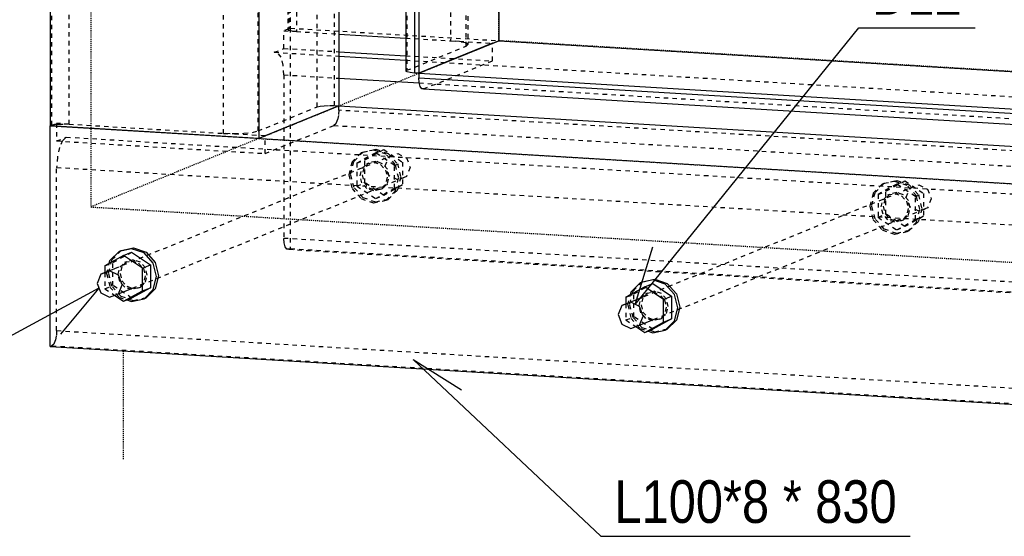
# Model space of a CAD drawing. Header units: millimetres. Extents: x 0 to 4200, y 0 to 2970.
# Tile 3 of 12: x 488 to 929, y 1147 to 1379. Entities that reach past the tile are written whole.
import ezdxf

# ---------------------------------------------------------------- set-up
doc = ezdxf.new("R2010")
doc.units = ezdxf.units.MM
doc.linetypes.add('DXK_LINE_DOT2', pattern=[3.9198, 1.9599, -1.9599])
doc.linetypes.add('DXK_LINE_DOT4', pattern=[0.9408, 0.4704, -0.4704])
doc.styles.add('Arial Narrow', font='ARIALN.TTF', dxfattribs={"height": 0.2})

# ---------------------------------------------------------------- blocks, each defined once
blk = doc.blocks.new('Part-2519214-1371 - 1297')
at = {"color": 8, "linetype": 'DXK_LINE_DOT2'}
for p, q in [((879.66, 1306.23), (874.05, 1304.97)), ((874.95, 1305.34), (880.55, 1306.59)), ((885.26, 1304.3), (879.66, 1306.23)), ((880.55, 1306.59), (886.15, 1304.67)), ((869.35, 1295.41), (870.85, 1301.25)), ((874.05, 1304.97), (869.95, 1300.88)), ((870.85, 1301.25), (874.95, 1305.34)), ((874.05, 1304.97), (874.95, 1305.34)), ((880.55, 1301.16), (877.52, 1300.48)), ((883.59, 1300.12), (880.55, 1301.16)), ((889.36, 1299.72), (885.26, 1304.3)), ((886.15, 1304.67), (890.25, 1300.08)), ((869.95, 1300.88), (868.45, 1295.05)), ((873.59, 1294.74), (874.4, 1297.9)), ((874.4, 1297.9), (876.62, 1300.12)), ((875.3, 1298.26), (874.48, 1295.1)), ((877.52, 1300.48), (875.3, 1298.26)), ((876.62, 1300.12), (879.66, 1300.79)), ((876.62, 1300.12), (877.52, 1300.48)), ((879.66, 1300.79), (882.69, 1299.75)), ((882.69, 1299.75), (884.91, 1297.27)), ((885.81, 1297.63), (883.59, 1300.12)), ((884.91, 1297.27), (885.72, 1294.01)), ((886.62, 1294.37), (885.81, 1297.63)), ((890.86, 1293.7), (889.36, 1299.72)), ((890.25, 1300.08), (891.76, 1294.07)), ((868.45, 1295.05), (869.95, 1289.03)), ((870.85, 1289.4), (869.35, 1295.41)), ((874.4, 1291.48), (873.59, 1294.74)), ((874.48, 1295.1), (875.3, 1291.84)), ((885.72, 1294.01), (884.91, 1290.85)), ((885.81, 1291.21), (886.62, 1294.37)), ((889.36, 1287.87), (890.86, 1293.7)), ((891.76, 1294.07), (890.25, 1288.23)), ((869.95, 1289.03), (874.05, 1284.45)), ((874.95, 1284.81), (870.85, 1289.4)), ((876.62, 1289), (874.4, 1291.48)), ((875.3, 1291.84), (877.52, 1289.36)), ((879.66, 1287.95), (876.62, 1289)), ((877.52, 1289.36), (880.55, 1288.32)), ((882.69, 1288.63), (879.66, 1287.95)), ((880.55, 1288.32), (883.59, 1289)), ((884.91, 1290.85), (882.69, 1288.63)), ((882.69, 1288.63), (883.59, 1289)), ((883.59, 1289), (885.81, 1291.21)), ((885.26, 1283.77), (889.36, 1287.87)), ((890.25, 1288.23), (886.15, 1284.14)), ((874.05, 1284.45), (879.66, 1282.52)), ((880.55, 1282.89), (874.95, 1284.81)), ((879.66, 1282.52), (885.26, 1283.77)), ((886.15, 1284.14), (880.55, 1282.89)), ((885.26, 1283.77), (886.15, 1284.14))]:
    blk.add_line(p, q, dxfattribs=at)
blk = doc.blocks.new('Part-2519214-1372 - 1297')
at = {"color": 8, "linetype": 'DXK_LINE_DOT2'}
for p, q in [((875.73, 1301.84), (884.14, 1306.46)), ((880.55, 1305), (884.14, 1306.46)), ((884.14, 1306.46), (892.54, 1300.83)), ((880.55, 1305), (872.15, 1300.38)), ((872.15, 1300.38), (875.73, 1301.84)), ((875.73, 1291.57), (875.73, 1301.84)), ((888.95, 1299.37), (880.55, 1305)), ((872.15, 1300.38), (872.15, 1290.11)), ((888.95, 1299.37), (892.54, 1300.83)), ((888.95, 1289.1), (888.95, 1299.37)), ((892.54, 1300.83), (892.54, 1290.56)), ((872.15, 1290.11), (875.73, 1291.57)), ((872.15, 1290.11), (880.55, 1284.47)), ((884.14, 1285.94), (875.73, 1291.57)), ((880.55, 1284.47), (888.95, 1289.1)), ((892.54, 1290.56), (884.14, 1285.94)), ((888.95, 1289.1), (892.54, 1290.56)), ((880.55, 1284.47), (884.14, 1285.94))]:
    blk.add_line(p, q, dxfattribs=at)
blk = doc.blocks.new('Part-2519214-1321 - 1297')
at = {"color": 8, "linetype": 'DXK_LINE_DOT2'}
for p, q in [((620.98, 1339.59), (620.98, 2332.22)), ((628.74, 1340.13), (628.74, 2332.76)), ((509.88, 1331.85), (509.88, 2324.48)), ((502.12, 1331.31), (502.12, 2323.94)), ((578.96, 1327.7), (578.96, 2320.33)), ((594.46, 1328.78), (594.46, 2321.41)), ((594.46, 1328.78), (620.98, 1339.59)), ((620.98, 1339.59), (622.23, 1339.9)), ((622.23, 1339.9), (624.14, 1340.11)), ((624.14, 1340.11), (626.43, 1340.19)), ((626.43, 1340.19), (628.74, 1340.13)), ((628.74, 1340.13), (630.6, 1340.02)), ((505.29, 1331.83), (507.57, 1331.91)), ((507.57, 1331.91), (509.88, 1331.85)), ((501.41, 1331.02), (502.12, 1331.31)), ((502.12, 1331.31), (503.37, 1331.62)), ((503.37, 1331.62), (505.29, 1331.83)), ((509.88, 1331.85), (578.96, 1327.7)), ((578.96, 1327.7), (583.58, 1327.58)), ((583.58, 1327.58), (588.14, 1327.74)), ((588.14, 1327.74), (591.97, 1328.16)), ((591.97, 1328.16), (594.46, 1328.78))]:
    blk.add_line(p, q, dxfattribs=at)
at = {"color": 5, "linetype": 'Continuous'}
for p, q in [((501.41, 2286.78), (501.41, 1331.02)), ((594.77, 2281.17), (594.77, 1325.41)), ((630.6, 2279.02), (630.6, 1340.02)), ((630.6, 1340.02), (594.77, 1325.41)), ((594.77, 1325.41), (501.41, 1331.02))]:
    blk.add_line(p, q, dxfattribs=at)
blk = doc.blocks.new('Part-2519214-1322 - 1297')
at = {"color": 5, "linetype": 'Continuous'}
for p, q in [((630.6, 1340.02), (597.63, 1326.58)), ((630.6, 1340.02), (1182.92, 1306.85)), ((501.41, 1331.02), (1276.28, 1284.49)), ((501.41, 1232.25), (501.41, 1331.02)), ((1276.28, 1284.49), (1279.15, 1285.66)), ((1276.28, 1284.49), (1276.28, 1185.72)), ((1277.39, 1285.76), (1279.15, 1285.66)), ((1279.15, 1285.66), (1279.15, 1277.75)), ((1279.15, 1279.77), (1283.45, 1279.51)), ((1279.15, 1277.75), (1283.45, 1279.51)), ((1281.8, 1277.93), (1283.45, 1279.51)), ((1279.47, 1270.57), (1280.41, 1274.8)), ((1280.41, 1274.8), (1281.8, 1277.93)), ((1279.15, 1265.9), (1279.47, 1270.57)), ((1279.15, 1192.81), (1279.15, 1265.9)), ((501.41, 1232.25), (1276.28, 1185.72)), ((1278.98, 1190.48), (1279.15, 1192.81)), ((1277, 1186.01), (1277.82, 1186.8)), ((1277.82, 1186.8), (1278.52, 1188.37)), ((1278.52, 1188.37), (1278.98, 1190.48)), ((1276.28, 1185.72), (1277, 1186.01))]:
    blk.add_line(p, q, dxfattribs=at)
at = {"color": 8, "linetype": 'DXK_LINE_DOT2'}
for p, q in [((630.6, 1338.04), (630.44, 1335.71)), ((630.6, 1338.04), (630.6, 1340.02)), ((1218.76, 1302.72), (630.6, 1338.04)), ((502.12, 1331.31), (504.27, 1332.19)), ((509.88, 1331.85), (504.27, 1332.19)), ((504.27, 1332.19), (504.27, 1324.29)), ((629.28, 1332.03), (628.45, 1331.24)), ((629.97, 1333.59), (629.28, 1332.03)), ((630.44, 1335.71), (629.97, 1333.59)), ((597.63, 1326.58), (578.96, 1327.7)), ((597.63, 1318.68), (628.45, 1331.24)), ((628.45, 1331.24), (1216.61, 1295.92)), ((504.27, 1324.29), (508.57, 1326.04)), ((504.27, 1324.29), (597.63, 1318.68)), ((506.93, 1324.46), (505.53, 1321.33)), ((508.57, 1326.04), (506.93, 1324.46)), ((508.57, 1326.04), (1279.15, 1279.77)), ((597.63, 1318.68), (597.63, 1326.58)), ((505.53, 1321.33), (504.6, 1317.1)), ((504.6, 1317.1), (504.27, 1312.43)), ((504.27, 1239.34), (504.27, 1312.43)), ((504.27, 1312.43), (1279.15, 1265.9)), ((1182.92, 1306.85), (1218.76, 1304.7)), ((1218.59, 1300.39), (1218.76, 1302.72)), ((1218.76, 1304.7), (1218.76, 1302.72)), ((1216.61, 1295.92), (1217.43, 1296.71)), ((1217.43, 1296.71), (1218.13, 1298.28)), ((1218.13, 1298.28), (1218.59, 1300.39)), ((1216.61, 1295.92), (1185.79, 1283.36)), ((1185.79, 1291.26), (1204.46, 1290.14)), ((1185.79, 1283.36), (1185.79, 1291.26)), ((1279.15, 1277.75), (1185.79, 1283.36)), ((1273.54, 1285.99), (1277.39, 1285.76)), ((504.27, 1239.34), (504.11, 1237.01)), ((504.27, 1239.34), (1279.15, 1192.81)), ((503.64, 1234.9), (502.95, 1233.33)), ((504.11, 1237.01), (503.64, 1234.9)), ((502.12, 1232.54), (501.41, 1232.25)), ((502.95, 1233.33), (502.12, 1232.54)), ((502.12, 1232.54), (1277, 1186.01))]:
    blk.add_line(p, q, dxfattribs=at)
blk = doc.blocks.new('Part-2519214-1324 - 1297')
at = {"color": 8, "linetype": 'DXK_LINE_DOT2'}
for p, q in [((607.8, 2366.81), (607.8, 1374.18)), ((608.2, 2367.17), (608.2, 1374.54)), ((608.92, 2367.46), (608.92, 1374.83)), ((611.65, 2365.95), (611.65, 1373.33)), ((680.74, 2361.81), (680.74, 1369.18)), ((688.43, 2360.1), (688.43, 1367.47)), ((687.64, 1366.75), (687.64, 2359.38)), ((661.12, 2348.57), (661.12, 1355.95)), ((607.8, 1374.18), (608.2, 1374.54)), ((608.32, 1373.82), (607.8, 1374.18)), ((608.2, 1374.54), (608.92, 1374.83)), ((609.67, 1373.52), (608.32, 1373.82)), ((608.92, 1374.83), (702.28, 1369.23)), ((611.65, 1373.33), (609.67, 1373.52)), ((611.65, 1373.33), (630.6, 1372.19)), ((660.72, 1370.38), (680.74, 1369.18)), ((684.7, 1368.79), (680.74, 1369.18)), ((687.4, 1368.19), (684.7, 1368.79)), ((688.43, 1367.47), (687.4, 1368.19)), ((687.64, 1366.75), (688.43, 1367.47)), ((661.12, 1355.95), (687.64, 1366.75)), ((660.72, 1355.58), (661.12, 1355.95))]:
    blk.add_line(p, q, dxfattribs=at)
at = {"color": 5, "linetype": 'Continuous'}
for p, q in [((660.72, 2277.21), (660.72, 1355.58)), ((664.57, 2276.98), (664.57, 1354.73)), ((666.44, 2276.87), (666.44, 1354.62)), ((702.28, 2274.72), (702.28, 1369.23)), ((630.6, 1372.19), (660.72, 1370.38)), ((666.44, 1354.62), (702.28, 1369.23)), ((661.24, 1355.23), (660.72, 1355.58)), ((662.59, 1354.93), (661.24, 1355.23)), ((664.57, 1354.73), (662.59, 1354.93)), ((666.44, 1354.62), (664.57, 1354.73))]:
    blk.add_line(p, q, dxfattribs=at)
blk = doc.blocks.new('Part-2519214-1325 - 1297')
at = {"color": 8, "linetype": 'DXK_LINE_DOT2'}
for p, q in [((608.2, 1374.54), (606.05, 1373.66)), ((606.05, 1373.66), (611.65, 1373.33)), ((606.05, 1365.76), (606.05, 1373.66)), ((608.92, 1374.83), (608.92, 1276.06)), ((680.74, 1369.18), (699.41, 1368.06)), ((699.41, 1360.16), (699.41, 1368.06)), ((601.75, 1364.01), (606.05, 1365.76)), ((601.75, 1364.01), (630.6, 1362.28)), ((603.4, 1363.78), (601.75, 1364.01)), ((604.79, 1361.78), (603.4, 1363.78)), ((606.05, 1365.76), (630.6, 1364.29)), ((605.72, 1358.31), (604.79, 1361.78)), ((660.72, 1362.48), (699.41, 1360.16)), ((660.72, 1360.47), (1283.26, 1323.08)), ((668.59, 1347.6), (699.41, 1360.16)), ((606.05, 1353.91), (605.72, 1358.31)), ((606.05, 1353.91), (606.05, 1280.82)), ((606.05, 1353.91), (630.6, 1352.44)), ((666.65, 1350.27), (1277.39, 1313.6)), ((1182.92, 1340.36), (1290.43, 1333.91)), ((1287.56, 1332.74), (1306.24, 1331.62)), ((1287.56, 1332.74), (1287.56, 1329.25)), ((1182.92, 1323.61), (1254.59, 1319.3)), ((1182.92, 1321.63), (1254.59, 1317.33)), ((1254.59, 1317.33), (1254.59, 1319.3)), ((1256.75, 1312.28), (1277.39, 1320.69)), ((1182.92, 1316.71), (1256.75, 1312.28)), ((1254.59, 1317.33), (1254.76, 1315.13)), ((1254.76, 1315.13), (1255.22, 1313.39)), ((1255.22, 1313.39), (1255.92, 1312.39)), ((1255.92, 1312.39), (1256.75, 1312.28)), ((606.05, 1280.82), (1295.24, 1239.43)), ((606.21, 1278.62), (606.05, 1280.82)), ((606.68, 1276.89), (606.21, 1278.62)), ((607.38, 1275.89), (606.68, 1276.89)), ((608.2, 1275.77), (607.38, 1275.89)), ((608.92, 1276.06), (608.2, 1275.77)), ((608.2, 1275.77), (1284.72, 1235.15)), ((608.92, 1276.06), (1383.79, 1229.53))]:
    blk.add_line(p, q, dxfattribs=at)
at = {"color": 5, "linetype": 'Continuous'}
for p, q in [((630.6, 1372.19), (660.72, 1370.38)), ((699.41, 1368.06), (666.44, 1354.62)), ((702.28, 1369.23), (1182.92, 1340.36)), ((630.6, 1364.29), (660.72, 1362.48)), ((630.6, 1362.28), (660.72, 1360.47)), ((666.44, 1354.62), (1182.92, 1323.61)), ((666.44, 1354.62), (666.44, 1352.65)), ((630.6, 1352.44), (666.65, 1350.27)), ((666.44, 1352.65), (1182.92, 1321.63)), ((666.6, 1350.44), (666.44, 1352.65)), ((667.07, 1348.71), (666.6, 1350.44)), ((667.77, 1347.71), (667.07, 1348.71)), ((668.59, 1347.6), (667.77, 1347.71)), ((668.59, 1347.6), (1182.92, 1316.71)), ((1287.56, 1329.25), (1287.56, 1324.84)), ((1306.24, 1331.62), (1380.92, 1327.13)), ((1383.79, 1328.3), (1380.92, 1327.13)), ((1383.79, 1229.53), (1383.79, 1328.3)), ((1277.39, 1320.69), (1287.56, 1324.84)), ((1283.26, 1323.08), (1376.62, 1317.48)), ((1287.56, 1324.84), (1380.92, 1319.23)), ((1380.92, 1327.13), (1380.92, 1319.23)), ((1380.92, 1319.23), (1376.62, 1317.48)), ((1376.62, 1317.48), (1378.27, 1317.25)), ((1378.27, 1317.25), (1379.66, 1315.25)), ((1379.66, 1315.25), (1380.6, 1311.78)), ((1277.39, 1313.6), (1380.92, 1307.38)), ((1380.6, 1311.78), (1380.92, 1307.38)), ((1380.92, 1234.29), (1380.92, 1307.38)), ((1295.24, 1239.43), (1380.92, 1234.29)), ((1284.72, 1235.15), (1383.07, 1229.24)), ((1380.92, 1234.29), (1381.09, 1232.09)), ((1381.09, 1232.09), (1381.55, 1230.36)), ((1381.55, 1230.36), (1382.25, 1229.36)), ((1382.25, 1229.36), (1383.07, 1229.24)), ((1383.07, 1229.24), (1383.79, 1229.53))]:
    blk.add_line(p, q, dxfattribs=at)
blk = doc.blocks.new('Part-2519214-1363 - 1297')
at = {"color": 8, "linetype": 'DXK_LINE_DOT2'}
for p, q in [((653.05, 1317.2), (657.01, 1318.7)), ((657.01, 1318.7), (660.97, 1316.72)), ((530.31, 1267.18), (653.05, 1317.2)), ((651.41, 1313.11), (653.05, 1317.2)), ((660.97, 1316.72), (662.61, 1312.43)), ((653.05, 1308.82), (651.41, 1313.11)), ((662.61, 1312.43), (660.97, 1308.34)), ((538.23, 1258.32), (660.97, 1308.34)), ((657.01, 1306.84), (653.05, 1308.82)), ((660.97, 1308.34), (657.01, 1306.84))]:
    blk.add_line(p, q, dxfattribs=at)
at = {"color": 5, "linetype": 'Continuous'}
for p, q in [((524.04, 1264.62), (530.31, 1267.18)), ((528, 1266.12), (524.04, 1264.62)), ((531.96, 1264.15), (528, 1266.12)), ((524.04, 1264.62), (522.4, 1260.53)), ((533.6, 1259.86), (531.96, 1264.15)), ((522.4, 1260.53), (524.04, 1256.24)), ((531.96, 1255.77), (533.6, 1259.86)), ((531.96, 1255.77), (538.23, 1258.32)), ((524.04, 1256.24), (528, 1254.27)), ((528, 1254.27), (531.96, 1255.77))]:
    blk.add_line(p, q, dxfattribs=at)
blk = doc.blocks.new('Part-2519214-1364 - 1297')
at = {"color": 5, "linetype": 'Continuous'}
for p, q in [((534.27, 1273.01), (525.87, 1268.39)), ((534.27, 1273.01), (537.85, 1274.48)), ((542.67, 1267.38), (534.27, 1273.01)), ((537.85, 1274.48), (546.26, 1268.84)), ((525.87, 1268.39), (525.87, 1265.32)), ((542.67, 1267.38), (546.26, 1268.84)), ((542.67, 1257.11), (542.67, 1267.38)), ((546.26, 1268.84), (546.26, 1258.57)), ((534.27, 1252.49), (542.67, 1257.11)), ((546.26, 1258.57), (537.85, 1253.95)), ((542.67, 1257.11), (546.26, 1258.57)), ((530.31, 1255.14), (534.27, 1252.49)), ((534.27, 1252.49), (537.85, 1253.95))]:
    blk.add_line(p, q, dxfattribs=at)
at = {"color": 8, "linetype": 'DXK_LINE_DOT2'}
for p, q in [((529.45, 1269.85), (537.85, 1274.48)), ((525.87, 1268.39), (529.45, 1269.85)), ((529.45, 1259.58), (529.45, 1269.85)), ((525.87, 1265.32), (525.87, 1258.12)), ((525.87, 1258.12), (529.45, 1259.58)), ((525.87, 1258.12), (530.31, 1255.14)), ((537.85, 1253.95), (529.45, 1259.58))]:
    blk.add_line(p, q, dxfattribs=at)
blk = doc.blocks.new('Part-2519214-1365 - 1297')
at = {"color": 5, "linetype": 'Continuous'}
for p, q in [((532.25, 1274.81), (528.15, 1270.72)), ((537.85, 1276.06), (532.25, 1274.81)), ((532.25, 1274.81), (533.15, 1275.18)), ((533.15, 1275.18), (538.75, 1276.43)), ((543.46, 1274.14), (537.85, 1276.06)), ((538.75, 1276.43), (544.35, 1274.5)), ((527.83, 1269.47), (528.15, 1270.72)), ((547.56, 1269.55), (543.46, 1274.14)), ((544.35, 1274.5), (548.45, 1269.92)), ((549.06, 1263.54), (547.56, 1269.55)), ((548.45, 1269.92), (549.95, 1263.9)), ((547.56, 1257.7), (549.06, 1263.54)), ((549.95, 1263.9), (548.45, 1258.07)), ((543.46, 1253.61), (547.56, 1257.7)), ((548.45, 1258.07), (544.35, 1253.98)), ((535.74, 1253.09), (537.85, 1252.36)), ((537.85, 1252.36), (543.46, 1253.61)), ((543.46, 1253.61), (544.35, 1253.98))]:
    blk.add_line(p, q, dxfattribs=at)
at = {"color": 8, "linetype": 'DXK_LINE_DOT2'}
for p, q in [((529.05, 1271.08), (533.15, 1275.18)), ((527.55, 1265.25), (529.05, 1271.08)), ((535.72, 1270.32), (533.5, 1268.1)), ((534.82, 1269.95), (537.85, 1270.63)), ((534.82, 1269.95), (535.72, 1270.32)), ((538.75, 1271), (535.72, 1270.32)), ((537.85, 1270.63), (540.89, 1269.59)), ((541.78, 1269.95), (538.75, 1271)), ((526.65, 1264.88), (527.83, 1269.47)), ((531.79, 1264.58), (532.6, 1267.74)), ((532.6, 1267.74), (534.82, 1269.95)), ((533.5, 1268.1), (532.68, 1264.94)), ((540.89, 1269.59), (543.11, 1267.11)), ((544.01, 1267.47), (541.78, 1269.95)), ((543.11, 1267.11), (543.92, 1263.85)), ((544.82, 1264.21), (544.01, 1267.47)), ((526.65, 1264.88), (528.15, 1258.87)), ((529.05, 1259.23), (527.55, 1265.25)), ((532.6, 1261.32), (531.79, 1264.58)), ((534.82, 1258.83), (532.6, 1261.32)), ((532.68, 1264.94), (533.5, 1261.68)), ((533.5, 1261.68), (535.72, 1259.2)), ((543.92, 1263.85), (543.11, 1260.69)), ((544.01, 1261.05), (544.82, 1264.21)), ((528.15, 1258.87), (532.25, 1254.28)), ((533.15, 1254.65), (529.05, 1259.23)), ((537.85, 1257.79), (534.82, 1258.83)), ((535.72, 1259.2), (538.75, 1258.16)), ((540.89, 1258.47), (537.85, 1257.79)), ((538.75, 1258.16), (541.78, 1258.83)), ((543.11, 1260.69), (540.89, 1258.47)), ((540.89, 1258.47), (541.78, 1258.83)), ((541.78, 1258.83), (544.01, 1261.05)), ((532.25, 1254.28), (535.74, 1253.09)), ((538.75, 1252.72), (533.15, 1254.65)), ((544.35, 1253.98), (538.75, 1252.72))]:
    blk.add_line(p, q, dxfattribs=at)
blk = doc.blocks.new('Part-2519214-1366 - 1297')
at = {"color": 8, "linetype": 'DXK_LINE_DOT2'}
for p, q in [((640.66, 1318.99), (636.56, 1314.9)), ((637.46, 1315.26), (641.56, 1319.36)), ((646.26, 1320.24), (640.66, 1318.99)), ((640.66, 1318.99), (641.56, 1319.36)), ((641.56, 1319.36), (647.16, 1320.61)), ((651.86, 1318.32), (646.26, 1320.24)), ((647.16, 1320.61), (652.76, 1318.68)), ((652.76, 1318.68), (656.86, 1314.1)), ((636.56, 1314.9), (635.06, 1309.06)), ((635.95, 1309.43), (637.46, 1315.26)), ((644.12, 1314.5), (641.9, 1312.28)), ((643.23, 1314.13), (646.26, 1314.81)), ((643.23, 1314.13), (644.12, 1314.5)), ((647.16, 1315.17), (644.12, 1314.5)), ((646.26, 1314.81), (649.3, 1313.77)), ((650.19, 1314.13), (647.16, 1315.17)), ((655.96, 1313.73), (651.86, 1318.32)), ((640.19, 1308.75), (641.01, 1311.91)), ((641.01, 1311.91), (643.23, 1314.13)), ((641.9, 1312.28), (641.09, 1309.12)), ((649.3, 1313.77), (651.52, 1311.28)), ((652.41, 1311.65), (650.19, 1314.13)), ((651.52, 1311.28), (652.33, 1308.02)), ((653.23, 1308.39), (652.41, 1311.65)), ((657.46, 1307.72), (655.96, 1313.73)), ((656.86, 1314.1), (658.36, 1308.08)), ((635.06, 1309.06), (636.56, 1303.05)), ((637.46, 1303.41), (635.95, 1309.43)), ((641.01, 1305.49), (640.19, 1308.75)), ((643.23, 1303.01), (641.01, 1305.49)), ((641.09, 1309.12), (641.9, 1305.86)), ((641.9, 1305.86), (644.12, 1303.38)), ((652.33, 1308.02), (651.52, 1304.86)), ((652.41, 1305.23), (653.23, 1308.39)), ((655.96, 1301.88), (657.46, 1307.72)), ((658.36, 1308.08), (656.86, 1302.25)), ((636.56, 1303.05), (640.66, 1298.46)), ((641.56, 1298.83), (637.46, 1303.41)), ((646.26, 1301.97), (643.23, 1303.01)), ((644.12, 1303.38), (647.16, 1302.33)), ((649.3, 1302.65), (646.26, 1301.97)), ((647.16, 1302.33), (650.19, 1303.01)), ((651.52, 1304.86), (649.3, 1302.65)), ((649.3, 1302.65), (650.19, 1303.01)), ((650.19, 1303.01), (652.41, 1305.23)), ((651.86, 1297.79), (655.96, 1301.88)), ((656.86, 1302.25), (652.76, 1298.15)), ((640.66, 1298.46), (646.26, 1296.54)), ((647.16, 1296.9), (641.56, 1298.83)), ((646.26, 1296.54), (651.86, 1297.79)), ((652.76, 1298.15), (647.16, 1296.9)), ((651.86, 1297.79), (652.76, 1298.15))]:
    blk.add_line(p, q, dxfattribs=at)
blk = doc.blocks.new('Part-2519214-1367 - 1297')
at = {"color": 8, "linetype": 'DXK_LINE_DOT2'}
for p, q in [((647.16, 1319.02), (638.75, 1314.39)), ((642.34, 1315.85), (650.74, 1320.48)), ((647.16, 1319.02), (650.74, 1320.48)), ((655.56, 1313.38), (647.16, 1319.02)), ((650.74, 1320.48), (659.14, 1314.84)), ((638.75, 1314.39), (642.34, 1315.85)), ((638.75, 1314.39), (638.75, 1304.13)), ((642.34, 1305.59), (642.34, 1315.85)), ((655.56, 1313.38), (659.14, 1314.84)), ((659.14, 1314.84), (659.14, 1304.58)), ((655.56, 1303.12), (655.56, 1313.38)), ((638.75, 1304.13), (642.34, 1305.59)), ((650.74, 1299.95), (642.34, 1305.59)), ((638.75, 1304.13), (647.16, 1298.49)), ((647.16, 1298.49), (655.56, 1303.12)), ((659.14, 1304.58), (650.74, 1299.95)), ((655.56, 1303.12), (659.14, 1304.58)), ((647.16, 1298.49), (650.74, 1299.95))]:
    blk.add_line(p, q, dxfattribs=at)
blk = doc.blocks.new('Part-2519214-1368 - 1297')
at = {"color": 8, "linetype": 'DXK_LINE_DOT2'}
for p, q in [((763.71, 1253.16), (886.45, 1303.18)), ((884.81, 1299.09), (886.45, 1303.18)), ((886.45, 1303.18), (890.41, 1304.68)), ((890.41, 1304.68), (894.37, 1302.71)), ((894.37, 1302.71), (896.01, 1298.42)), ((886.45, 1294.8), (884.81, 1299.09)), ((896.01, 1298.42), (894.37, 1294.33)), ((771.63, 1244.31), (894.37, 1294.33)), ((890.41, 1292.83), (886.45, 1294.8)), ((894.37, 1294.33), (890.41, 1292.83))]:
    blk.add_line(p, q, dxfattribs=at)
at = {"color": 5, "linetype": 'Continuous'}
for p, q in [((757.43, 1250.61), (763.71, 1253.16)), ((757.43, 1250.61), (755.79, 1246.52)), ((761.39, 1252.11), (757.43, 1250.61)), ((765.36, 1250.13), (761.39, 1252.11)), ((767, 1245.84), (765.36, 1250.13)), ((755.79, 1246.52), (757.43, 1242.23)), ((765.36, 1241.75), (767, 1245.84)), ((765.36, 1241.75), (771.63, 1244.31)), ((757.43, 1242.23), (761.39, 1240.25)), ((761.39, 1240.25), (765.36, 1241.75))]:
    blk.add_line(p, q, dxfattribs=at)
blk = doc.blocks.new('Part-2519214-1369 - 1297')
at = {"color": 5, "linetype": 'Continuous'}
for p, q in [((767.67, 1259), (759.26, 1254.37)), ((767.67, 1259), (771.25, 1260.46)), ((776.07, 1253.36), (767.67, 1259)), ((771.25, 1260.46), (779.65, 1254.82)), ((759.26, 1254.37), (759.26, 1251.3)), ((776.07, 1253.36), (779.65, 1254.82)), ((776.07, 1243.1), (776.07, 1253.36)), ((779.65, 1254.82), (779.65, 1244.56)), ((779.65, 1244.56), (771.25, 1239.93)), ((776.07, 1243.1), (779.65, 1244.56)), ((763.71, 1241.13), (767.67, 1238.47)), ((767.67, 1238.47), (776.07, 1243.1)), ((767.67, 1238.47), (771.25, 1239.93))]:
    blk.add_line(p, q, dxfattribs=at)
at = {"color": 8, "linetype": 'DXK_LINE_DOT2'}
for p, q in [((762.85, 1255.83), (771.25, 1260.46)), ((759.26, 1254.37), (762.85, 1255.83)), ((762.85, 1245.57), (762.85, 1255.83)), ((759.26, 1251.3), (759.26, 1244.11)), ((759.26, 1244.11), (762.85, 1245.57)), ((759.26, 1244.11), (763.71, 1241.13)), ((771.25, 1239.93), (762.85, 1245.57))]:
    blk.add_line(p, q, dxfattribs=at)
blk = doc.blocks.new('Part-2519214-1370 - 1297')
at = {"color": 5, "linetype": 'Continuous'}
for p, q in [((771.25, 1262.05), (765.65, 1260.8)), ((766.54, 1261.16), (772.15, 1262.41)), ((776.85, 1260.12), (771.25, 1262.05)), ((772.15, 1262.41), (777.75, 1260.49)), ((765.65, 1260.8), (761.55, 1256.7)), ((765.65, 1260.8), (766.54, 1261.16)), ((780.95, 1255.54), (776.85, 1260.12)), ((777.75, 1260.49), (781.85, 1255.9)), ((761.23, 1255.45), (761.55, 1256.7)), ((782.45, 1249.52), (780.95, 1255.54)), ((781.85, 1255.9), (783.35, 1249.89)), ((780.95, 1243.69), (782.45, 1249.52)), ((783.35, 1249.89), (781.85, 1244.05)), ((776.85, 1239.59), (780.95, 1243.69)), ((781.85, 1244.05), (777.75, 1239.96)), ((771.25, 1238.34), (776.85, 1239.59)), ((776.85, 1239.59), (777.75, 1239.96)), ((769.14, 1239.07), (771.25, 1238.34))]:
    blk.add_line(p, q, dxfattribs=at)
at = {"color": 8, "linetype": 'DXK_LINE_DOT2'}
for p, q in [((760.94, 1251.23), (762.44, 1257.07)), ((762.44, 1257.07), (766.54, 1261.16)), ((772.15, 1256.98), (769.11, 1256.3)), ((775.18, 1255.94), (772.15, 1256.98)), ((760.05, 1250.87), (761.23, 1255.45)), ((765.18, 1250.56), (765.99, 1253.72)), ((765.99, 1253.72), (768.22, 1255.94)), ((766.89, 1254.09), (766.08, 1250.93)), ((769.11, 1256.3), (766.89, 1254.09)), ((768.22, 1255.94), (771.25, 1256.62)), ((768.22, 1255.94), (769.11, 1256.3)), ((771.25, 1256.62), (774.28, 1255.57)), ((776.21, 1253.42), (774.28, 1255.57)), ((777.4, 1253.46), (775.18, 1255.94)), ((776.51, 1253.09), (776.21, 1253.42)), ((776.51, 1253.09), (777.32, 1249.83)), ((778.21, 1250.2), (777.4, 1253.46)), ((760.05, 1250.87), (761.55, 1244.85)), ((762.44, 1245.22), (760.94, 1251.23)), ((765.99, 1247.3), (765.18, 1250.56)), ((766.08, 1250.93), (766.89, 1247.67)), ((777.32, 1249.83), (776.51, 1246.67)), ((777.4, 1247.04), (778.21, 1250.2)), ((761.55, 1244.85), (765.65, 1240.27)), ((766.54, 1240.63), (762.44, 1245.22)), ((768.22, 1244.82), (765.99, 1247.3)), ((766.89, 1247.67), (769.11, 1245.18)), ((771.25, 1243.78), (768.22, 1244.82)), ((769.11, 1245.18), (772.15, 1244.14)), ((774.28, 1244.45), (771.25, 1243.78)), ((772.15, 1244.14), (775.18, 1244.82)), ((776.51, 1246.67), (774.28, 1244.45)), ((774.28, 1244.45), (775.18, 1244.82)), ((775.18, 1244.82), (777.4, 1247.04)), ((765.65, 1240.27), (769.14, 1239.07)), ((772.15, 1238.71), (766.54, 1240.63)), ((777.75, 1239.96), (772.15, 1238.71))]:
    blk.add_line(p, q, dxfattribs=at)
blk = doc.blocks.new('Part-2519214-3836 - 1297')
at = {"color": 4, "linetype": 'DXK_LINE_DOT4'}
blk.add_line((534.23, 1181.78), (534.23, 1230.28), dxfattribs=at)
blk = doc.blocks.new('Part-2519214-3837 - 1297')
at = {"color": 4, "linetype": 'DXK_LINE_DOT4'}
for p, q in [((594.77, 2281.17), (594.77, 1325.41)), ((702.28, 1369.23), (702.28, 2274.72)), ((594.77, 1325.41), (702.28, 1369.23)), ((1182.92, 1340.36), (702.28, 1369.23)), ((594.77, 1325.41), (1182.92, 1290.09))]:
    blk.add_line(p, q, dxfattribs=at)
blk = doc.blocks.new('Part-2519214-3839 - 1297')
at = {"color": 4, "linetype": 'DXK_LINE_DOT4'}
for p, q in [((519.51, 2089.83), (519.51, 1294.74)), ((594.77, 1325.41), (519.51, 1294.74)), ((519.51, 1294.74), (1107.66, 1259.42))]:
    blk.add_line(p, q, dxfattribs=at)
blk = doc.blocks.new('Mark-2519214-4092 - 1297')
at = {"color": 7, "linetype": 'Continuous'}
for p, q in [((523.22, 1258.39), (428.7, 1207.28)), ((523.22, 1258.39), (505.98, 1237.7)), ((376.51, 1207.28), (428.7, 1207.28))]:
    blk.add_line(p, q, dxfattribs=at)
at = {"color": 0, "linetype": 'Continuous'}
blk.add_wipeout([(422.7, 1213.28), (422.7, 1233.28), (382.51, 1233.28), (382.51, 1213.28)], dxfattribs=at)
blk.add_wipeout([(422.7, 1213.28), (422.7, 1233.28), (382.51, 1233.28), (382.51, 1213.28)], dxfattribs=at)
at = {"color": 7, "linetype": 'Continuous', "style": 'Arial Narrow'}
blk.add_text('D12', height=19.089, dxfattribs=at).set_placement((382.51, 1213.28))
blk = doc.blocks.new('Mark-2519214-3905 - 1297')
at = {"color": 7, "linetype": 'Continuous'}
for p, q in [((663.93, 1226.37), (748.07, 1147.22)), ((663.93, 1226.37), (685.56, 1212.89)), ((748.07, 1147.22), (886.6, 1147.22))]:
    blk.add_line(p, q, dxfattribs=at)
at = {"color": 0}
for points in [[(823.52, 1153.22), (823.52, 1173.22), (754.07, 1173.22), (754.07, 1153.22)], [(838.04, 1153.22), (838.04, 1173.22), (829.52, 1173.22), (829.52, 1153.22)], [(880.6, 1153.22), (880.6, 1173.22), (844.04, 1173.22), (844.04, 1153.22)]]:
    blk.add_wipeout(points, dxfattribs=at)
for points in [[(823.52, 1153.22), (823.52, 1173.22), (754.07, 1173.22), (754.07, 1153.22)], [(838.04, 1153.22), (838.04, 1173.22), (829.52, 1173.22), (829.52, 1153.22)], [(880.6, 1153.22), (880.6, 1173.22), (844.04, 1173.22), (844.04, 1153.22)]]:
    blk.add_wipeout(points, dxfattribs=at)
at = {"color": 7, "style": 'Arial Narrow'}
for s, height, p in [('L100*8', 19.089, (754.07, 1153.22)), ('*', 19.09, (829.52, 1153.22)), ('830', 19.089, (844.04, 1153.22))]:
    blk.add_text(s, height=height, dxfattribs=at).set_placement(p)
blk = doc.blocks.new('Mark-2519214-4134 - 1297')
at = {"color": 7, "linetype": 'Continuous'}
for p, q in [((763.38, 1251.12), (863.51, 1374.91)), ((863.51, 1374.91), (915.7, 1374.91)), ((763.38, 1251.12), (771.32, 1276.84))]:
    blk.add_line(p, q, dxfattribs=at)
at = {"color": 0, "linetype": 'Continuous'}
blk.add_wipeout([(909.7, 1380.91), (909.7, 1400.91), (869.51, 1400.91), (869.51, 1380.91)], dxfattribs=at)
blk.add_wipeout([(909.7, 1380.91), (909.7, 1400.91), (869.51, 1400.91), (869.51, 1380.91)], dxfattribs=at)
at = {"color": 7, "linetype": 'Continuous', "style": 'Arial Narrow'}
blk.add_text('D12', height=19.089, dxfattribs=at).set_placement((869.51, 1380.91))

msp = doc.modelspace()

# ---------------------------------------------------------------- block references
for name in ['Part-2519214-3836 - 1297', 'Part-2519214-3837 - 1297', 'Part-2519214-3839 - 1297', 'Part-2519214-1324 - 1297', 'Part-2519214-1321 - 1297', 'Part-2519214-1325 - 1297', 'Part-2519214-1322 - 1297', 'Part-2519214-1363 - 1297', 'Part-2519214-1366 - 1297', 'Part-2519214-1367 - 1297', 'Part-2519214-1371 - 1297', 'Part-2519214-1372 - 1297', 'Part-2519214-1368 - 1297', 'Part-2519214-1365 - 1297', 'Part-2519214-1364 - 1297', 'Part-2519214-1370 - 1297', 'Part-2519214-1369 - 1297']:
    msp.add_blockref(name, (0, 0))

# ---------------------------------------------------------------- next in the draw order: block references
for name in ['Mark-2519214-4134 - 1297', 'Mark-2519214-4092 - 1297', 'Mark-2519214-3905 - 1297']:
    msp.add_blockref(name, (0, 0))

doc.saveas('drawing.dxf')
